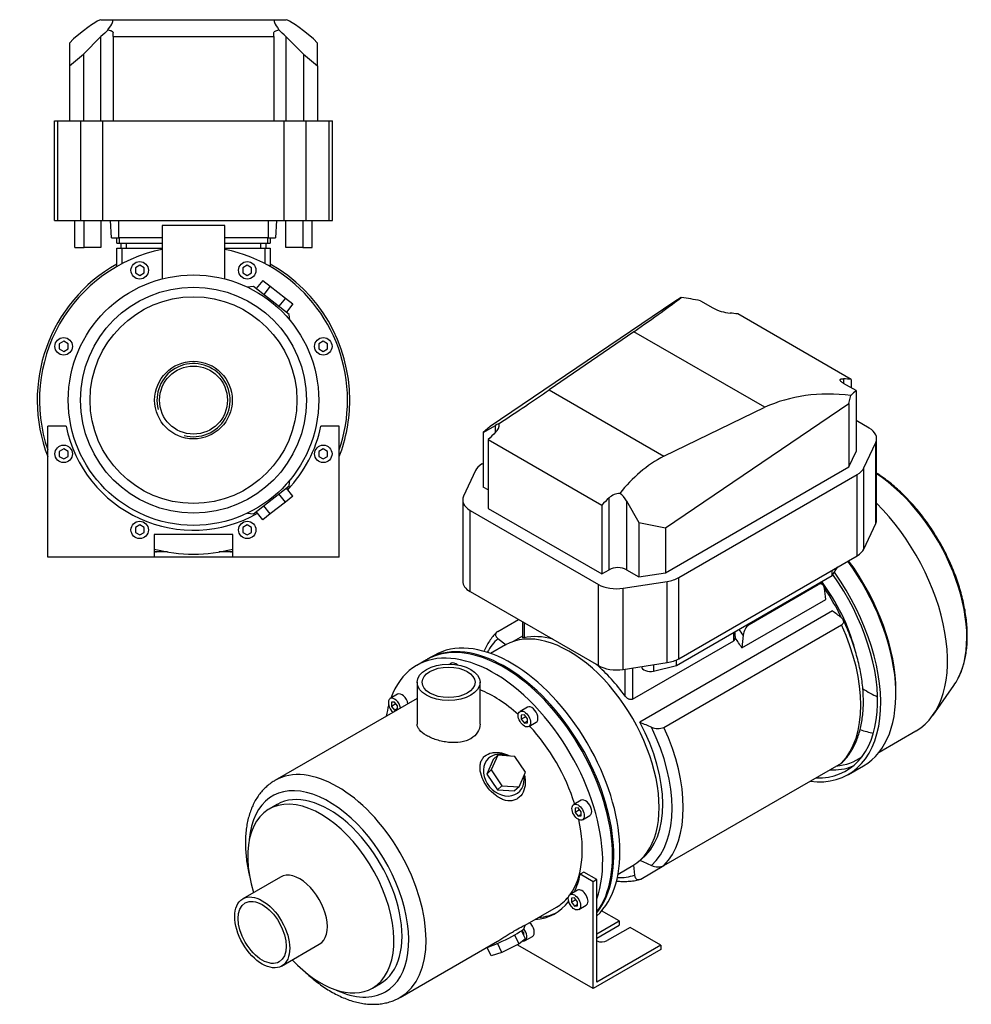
# Model space of a CAD drawing. Header units: millimetres. Extents: x 63 to 1175, y 14 to 799.
# Tile 2 of 2: x 629 to 1175, y 14 to 578. Entities that reach past the tile are written whole.
import ezdxf

# ---------------------------------------------------------------- set-up
doc = ezdxf.new("R2010")
doc.units = ezdxf.units.MM
for name, color, linetype in [('CARCASSA_MEC_90', 7, 'Continuous'), ('COPRIVENTOLA_MEC', 7, 'Continuous'), ('CORPO_MH_3-5_[5]', 7, 'Continuous'), ('FLANGIA_MOTORE_T', 7, 'Continuous'), ('STAFFA_3-5-9_INT', 7, 'Continuous'), ('VFD_SEMPL', 7, 'Continuous')]:
    doc.layers.add(name, color=color, linetype=linetype)

# ---------------------------------------------------------------- blocks, each defined once
blk = doc.blocks.new('SE')
at = {"layer": 'CARCASSA_MEC_90', "color": 7, "linetype": 'Continuous'}
for p, q in [((1047.46, 231.91), (1086.99, 254.73)), ((1043.18, 218.45), (1091.27, 246.21)), ((1095.08, 239.61), (984.77, 175.92)), ((903.31, 227.89), (915.16, 234.73)), ((917.5, 233.38), (917.5, 224.29)), ((918.38, 232.87), (918.38, 224.29)), ((998.57, 172.89), (1100.32, 231.64)), ((1038.59, 222.52), (1038.59, 227.31)), ((1039.46, 224.96), (1039.46, 227.82)), ((903.48, 223.77), (908.17, 220.21)), ((917.5, 225.2), (912.2, 222.14)), ((980.6, 189.04), (1038.59, 222.52)), ((1043.98, 225.69), (1043.18, 218.45)), ((976.36, 190.81), (976.36, 206.28)), ((980.6, 206.94), (980.6, 189.04)), ((998.57, 93.69), (1100.32, 152.44)), ((984.7, 96.57), (984.88, 96.67)), ((981.03, 93.97), (981.75, 88.2)), ((985.23, 85.99), (998.57, 93.69))]:
    blk.add_line(p, q, dxfattribs=at)
for centre, radius, start, end in [((283.82, 148.01), 813.39, 6.93431, 7.38313), ((606.31, -410.56), 813.39, 52.61687, 53.06569), ((1052.57, 224.97), 8.62, 126.351, 175.2134), ((1037.57, 224.11), 1.89, 302.4688, 0.1836), ((1476.95, 1285.95), 1214.25, 246.08791, 246.43153), ((995.11, 180.82), 8.65, 244.8702, 293.5654), ((1476.95, 1206.75), 1214.25, 246.08791, 246.43153), ((995.11, 101.59), 8.62, 244.7866, 293.649)]:
    blk.add_arc(centre, radius, start, end, dxfattribs=at)
for centre, major_axis, start_param, end_param in [((1052.69, 219.54), (-41.5, 71.88), -1.409461, -1.403895), ((1061.57, 224.66), (-35, 60.62), 4.28087, 4.910665), ((1059.45, 223.44), (-36.25, 62.79), 4.582905, 4.846984), ((1013.16, 196.72), (-41.5, 71.88), -1.409461, -1.403895), ((1052.69, 219.54), (41.5, -71.88), 0.161335, 1.409461), ((1009.68, 194.71), (-39.43, 68.3), -1.44772, -1.395062), ((947.46, 158.78), (-39.43, 68.3), 0.123076, 0.332793), ((947.37, 158.73), (-36.25, 62.79), 5.74462, 6.098847), ((1008.89, 194.25), (-36.25, 62.79), 4.764971, 4.858829), ((947.37, 158.73), (-36.25, 62.79), 4.896727, 5.250954), ((946.66, 158.32), (36.25, -62.79), 0.067278, 1.518214), ((947.46, 158.78), (39.43, -68.3), 0.123076, 1.44772), ((950.94, 160.79), (41.5, -71.88), 0.161335, 1.409461), ((947.46, 158.78), (39.43, -68.3), 5.950393, 6.160109)]:
    blk.add_ellipse(centre, major_axis=major_axis, ratio=0.57735, start_param=start_param, end_param=end_param, dxfattribs=at)
for points, knots in [([(1090.47, 252.53), (1090.41, 253.02), (1090.29, 253.46), (1090.02, 254.03), (1089.92, 254.21), (1089.68, 254.52), (1089.54, 254.66), (1089.24, 254.89), (1089.08, 254.98), (1088.72, 255.1), (1088.53, 255.13), (1088.22, 255.13), (1088.11, 255.12), (1087.9, 255.09), (1087.79, 255.07), (1087.45, 254.97), (1087.22, 254.87), (1086.99, 254.73)], [0, 0, 0, 0, 0.25, 0.25, 0.375, 0.375, 0.5, 0.5, 0.625, 0.625, 0.75, 0.75, 0.8125, 0.8125, 0.875, 0.875, 1, 1, 1, 1]), ([(1089.87, 254.26), (1089.78, 254.4), (1089.36, 255.02), (1088.91, 255.65), (1088.54, 256.16)], [0, 0, 0, 0, 0.00444971, 0.02295586, 0.02295586, 0.02295586, 0.02295586]), ([(1100.32, 231.64), (1100.55, 231.78), (1100.75, 231.92), (1101.09, 232.24), (1101.23, 232.41), (1101.43, 232.77), (1101.5, 232.95), (1101.58, 233.32), (1101.58, 233.51), (1101.54, 233.88), (1101.49, 234.07), (1101.34, 234.43), (1101.24, 234.61), (1100.99, 234.96), (1100.85, 235.13), (1100.53, 235.45), (1100.35, 235.61), (1100.15, 235.76)], [0, 0, 0, 0, 0.125, 0.125, 0.25, 0.25, 0.375, 0.375, 0.5, 0.5, 0.625, 0.625, 0.75, 0.75, 0.875, 0.875, 1, 1, 1, 1]), ([(1100.96, 152.96), (1101.6, 153.62), (1102.82, 154.89), (1104.67, 157.34), (1106.43, 160.11), (1108, 163.12), (1109.36, 166.35), (1110.5, 169.78), (1111.43, 173.4), (1112.13, 177.19), (1112.6, 181.14), (1112.85, 185.24), (1112.87, 189.46), (1112.66, 193.79), (1112.22, 198.2), (1111.57, 202.7), (1110.7, 207.25), (1109.61, 211.84), (1108.32, 216.45), (1106.82, 221.09), (1105.13, 225.68), (1103.27, 230.21), (1102.04, 232.89), (1101.34, 234.39)], [0, 0, 0, 0, 0.036952, 0.083545, 0.130495, 0.177838, 0.22557, 0.273656, 0.322035, 0.370639, 0.419399, 0.468254, 0.517158, 0.56607, 0.614962, 0.663823, 0.712645, 0.761426, 0.810167, 0.858871, 0.907543, 0.956187, 1, 1, 1, 1]), ([(902.67, 227.37), (902.03, 226.71), (900.81, 225.44), (898.96, 222.99), (897.2, 220.22), (896.04, 217.99), (895.46, 216.71), (895.35, 216.47)], [0, 0, 0, 0, 0.0368872, 0.0834888, 0.1304473, 0.1777991, 0.1885699, 0.1885699, 0.1885699, 0.1885699]), ([(903.31, 227.89), (903.08, 227.75), (902.88, 227.61), (902.54, 227.29), (902.41, 227.12), (902.2, 226.76), (902.13, 226.58), (902.06, 226.2), (902.05, 226.02), (902.09, 225.65), (902.15, 225.46), (902.3, 225.09), (902.4, 224.92), (902.64, 224.57), (902.78, 224.4), (903.1, 224.08), (903.28, 223.92), (903.48, 223.77)], [0, 0, 0, 0, 0.125, 0.125, 0.25, 0.25, 0.375, 0.375, 0.5, 0.5, 0.625, 0.625, 0.75, 0.75, 0.875, 0.875, 1, 1, 1, 1]), ([(918.38, 224.29), (918.12, 224.23), (917.91, 224.2), (917.69, 224.19), (917.63, 224.2), (917.54, 224.22), (917.51, 224.23), (917.5, 224.26), (917.5, 224.27), (917.5, 224.28)], [0, 0, 0, 0, 0.25, 0.25, 0.375, 0.375, 0.5, 0.5, 0.5325569, 0.5325569, 0.5325569, 0.5325569]), ([(980.6, 189.04), (980.45, 188.95), (980.28, 188.89), (979.91, 188.81), (979.72, 188.8), (979.32, 188.82), (979.12, 188.86), (978.73, 188.97), (978.53, 189.04), (978.14, 189.23), (977.95, 189.34), (977.59, 189.57), (977.42, 189.71), (976.92, 190.14), (976.62, 190.46), (976.36, 190.81)], [0, 0, 0, 0, 0.125, 0.125, 0.25, 0.25, 0.375, 0.375, 0.5, 0.5, 0.625, 0.625, 0.75, 0.75, 1, 1, 1, 1]), ([(1101, 152.96), (1100.97, 152.93), (1100.95, 152.91), (1100.76, 152.72), (1100.55, 152.58), (1100.32, 152.44)], [0.8566244, 0.8566244, 0.8566244, 0.8566244, 0.875, 0.875, 1, 1, 1, 1]), ([(971.36, 84.81), (971.92, 84.75), (973.65, 84.61), (976.49, 84.54), (979.8, 84.77), (982.52, 85.18), (983.94, 85.56), (984.46, 85.71)], [0.8113088, 0.8113088, 0.8113088, 0.8113088, 0.8346955, 0.8828964, 0.9307166, 0.9781176, 1, 1, 1, 1]), ([(981.75, 88.2), (981.81, 87.71), (981.93, 87.27), (982.2, 86.7), (982.3, 86.52), (982.54, 86.2), (982.68, 86.07), (982.98, 85.84), (983.14, 85.75), (983.5, 85.63), (983.7, 85.6), (984, 85.6), (984.11, 85.6), (984.33, 85.64), (984.44, 85.66), (984.77, 85.76), (985, 85.86), (985.23, 85.99)], [0, 0, 0, 0, 0.25, 0.25, 0.375, 0.375, 0.5, 0.5, 0.625, 0.625, 0.75, 0.75, 0.8125, 0.8125, 0.875, 0.875, 1, 1, 1, 1])]:
    blk.add_open_spline(points, degree=3, knots=knots, dxfattribs=at)
blk.add_open_spline([(1039.46, 224.96), (1039.46, 224.68), (1039.46, 224.39), (1039.46, 224.11)], degree=3, dxfattribs=at)
at = {"layer": 'COPRIVENTOLA_MEC', "color": 7, "linetype": 'Continuous'}
for p, q in [((1131.46, 191.9), (1131.46, 193.78)), ((1152.74, 179.95), (1164.65, 196.81)), ((1121.85, 158.72), (1142.98, 170.92)), ((1104.22, 145.88), (1112.92, 150.91))]:
    blk.add_line(p, q, dxfattribs=at)
for centre, major_axis, start_param, end_param in [((1116.74, 256.52), (-39.15, 67.81), 3.501793, 5.431673), ((1099.36, 246.48), (-43.63, 75.56), 3.141593, 5.149732), ((1068.14, 228.46), (-44.78, 77.55), 3.141593, 4.897445), ((1069.77, 229.4), (-43.63, 75.56), 3.926991, 4.902382), ((1059.45, 223.44), (-44.78, 77.55), 2.725859, 4.878242), ((1059.45, 223.44), (-43.53, 75.39), 2.796644, 4.874897), ((1116.74, 256.52), (-39.15, 67.81), 3.401888, 3.501793), ((1115.31, 255.69), (-38.19, 66.15), -3.979367, -3.822098), ((1099.04, 246.3), (-42.37, 73.4), -3.72724, -3.594739), ((1067.22, 227.93), (-42.38, 73.4), 2.882539, 3.199703), ((1067.22, 227.93), (-43.52, 75.39), 2.796644, 3.05212)]:
    blk.add_ellipse(centre, major_axis=major_axis, ratio=0.57735, start_param=start_param, end_param=end_param, dxfattribs=at)
blk.add_open_spline([(1167.31, 201.24), (1167.82, 202.31), (1168.69, 204.14), (1169.87, 207.42), (1170.82, 210.81), (1171.55, 214.41), (1172.07, 218.17), (1172.36, 222.08), (1172.42, 226.12), (1172.26, 230.27), (1171.88, 234.53), (1171.28, 238.86), (1170.46, 243.26), (1169.44, 247.7), (1168.2, 252.18), (1166.76, 256.67), (1165.13, 261.16), (1163.3, 265.62), (1161.29, 270.05), (1159.11, 274.43), (1156.77, 278.73), (1154.26, 282.94), (1151.61, 287.06), (1148.82, 291.05), (1145.9, 294.91), (1142.87, 298.62), (1139.73, 302.16), (1136.5, 305.53), (1133.19, 308.7), (1129.81, 311.68), (1126.37, 314.44), (1123.23, 316.72), (1121.23, 318.04), (1120.4, 318.57)], degree=3, knots=[0, 0, 0, 0, 0.0255175, 0.0515256, 0.0776476, 0.1038562, 0.1301248, 0.1564302, 0.1827541, 0.2090817, 0.2354027, 0.2617125, 0.2880086, 0.31429, 0.3405573, 0.3668114, 0.393054, 0.419287, 0.4455124, 0.4717325, 0.4979496, 0.524166, 0.5503837, 0.5766047, 0.6028313, 0.6290658, 0.6553106, 0.6815679, 0.70784, 0.7341286, 0.7604353, 0.7867608, 0.805401, 0.805401, 0.805401, 0.805401], dxfattribs=at)
at = {"layer": 'CORPO_MH_3-5_[5]', "color": 7, "linetype": 'Continuous'}
for p, q in [((862.59, 211.68), (856.93, 208.42)), ((876.77, 209.62), (875.84, 209.08)), ((857.17, 198.7), (857.17, 174.7)), ((893.17, 174.7), (893.17, 198.7)), ((845.96, 191.83), (841.72, 189.38)), ((857.17, 189.5), (775.66, 142.44)), ((844.22, 187.41), (842.45, 187.25)), ((842.45, 187.25), (842.45, 184.9)), ((845.04, 186.39), (842.45, 184.9)), ((845.99, 185.21), (844.22, 187.41)), ((842.45, 184.9), (844.22, 182.7)), ((845.99, 183.72), (844.22, 182.7)), ((844.22, 182.7), (845.6, 182.82)), ((845.99, 183.05), (845.99, 185.21)), ((920.34, 184.47), (916.09, 182.02)), ((918.59, 180.04), (916.83, 179.89)), ((916.83, 179.89), (916.83, 177.53)), ((919.41, 179.02), (916.83, 177.53)), ((916.83, 177.53), (918.59, 175.33)), ((920.36, 177.85), (918.59, 180.04)), ((920.36, 176.35), (918.59, 175.33)), ((918.59, 175.33), (920.36, 175.49)), ((920.36, 175.49), (920.36, 177.85)), ((921.09, 173.36), (925.34, 175.81)), ((900.69, 154.56), (897.03, 146.16)), ((903.31, 156.91), (899.64, 148.51)), ((903.31, 156.91), (900.69, 154.56)), ((913.08, 156.27), (903.31, 156.91)), ((919.19, 147.22), (913.08, 156.27)), ((899.64, 148.51), (897.03, 146.16)), ((899.64, 148.51), (905.76, 139.47)), ((915.53, 138.82), (919.19, 147.22)), ((897.03, 146.16), (903.14, 137.11)), ((905.76, 139.47), (903.14, 137.11)), ((903.14, 137.11), (912.92, 136.47)), ((905.76, 139.47), (915.53, 138.82)), ((915.53, 138.82), (912.92, 136.47)), ((951.14, 131.11), (946.9, 128.66)), ((776.96, 128.76), (772.32, 126.08)), ((949.4, 126.69), (947.63, 126.53)), ((947.63, 126.53), (947.63, 124.17)), ((950.22, 125.67), (947.63, 124.17)), ((947.63, 124.17), (949.4, 121.97)), ((951.17, 124.49), (949.4, 126.69)), ((951.17, 122.13), (951.17, 124.49)), ((951.17, 122.99), (949.4, 121.97)), ((949.4, 121.97), (951.17, 122.13)), ((951.9, 120), (956.14, 122.45)), ((778.85, 87.12), (757.28, 74.67)), ((919.1, 59.56), (936.93, 69.85)), ((918.49, 57.76), (919.12, 59.56)), ((915.53, 48.84), (913.02, 53.99)), ((919.19, 51.72), (915.53, 48.84)), ((919.19, 51.72), (916.93, 56.36)), ((779.53, 36.13), (801.1, 48.59)), ((847.41, 18.17), (903.14, 50.34)), ((899.64, 41.98), (897.29, 46.81)), ((905.76, 43.96), (903.24, 49.14)), ((915.53, 48.84), (905.76, 43.96)), ((905.76, 43.96), (899.64, 41.98)), ((831.57, 23.46), (836.21, 26.13))]:
    blk.add_line(p, q, dxfattribs=at)
for centre, major_axis, ratio, start_param, end_param in [((901.05, 131.99), (44.13, -76.43), 0.57735, 0.45581, 3.593987), ((906.71, 135.25), (44.13, -76.43), 0.57735, 0.241164, 3.141593), ((879.27, 205.29), (2.5, -4.33), 0.57735, 2.083393, 3.141593), ((848.46, 187.5), (2.5, -4.33), 0.57735, 1.018715, 3.141593), ((901.05, 131.99), (35.88, -62.14), 0.57735, 2.076031, 2.512145), ((844.22, 185.05), (-2.5, 4.33), 0.57735, 0, 2.122878), ((844.22, 185.05), (-2.5, 4.33), 0.57735, 4.160308, 6.283185), ((901.05, 131.99), (44.13, -76.43), 0.57735, 3.660226, 3.763049), ((922.84, 180.14), (2.5, -4.33), 0.57735, 0, 3.141593), ((901.05, 131.99), (35.88, -62.14), 0.57735, 1.202887, 1.938706), ((906.81, 145.51), (-8.7, 9.66), 0.810411, 5.253429, 6.283185), ((811.53, 80.3), (-35.88, 62.14), 0.57735, 3.143544, 6.283185), ((906.81, 145.51), (-8.7, 9.66), 0.810411, 0, 4.056698), ((806.58, 77.45), (32.38, -56.08), 0.57735, 0, 3.835482), ((811.53, 80.3), (-35.88, 62.14), 0.57735, 0, 0.000176), ((806.58, 77.45), (29.63, -51.31), 0.57735, 0, 3.141593), ((801.95, 74.77), (29.62, -51.31), 0.57735, 0, 4.327423), ((953.64, 126.78), (2.5, -4.33), 0.57735, 0, 3.141593), ((901.05, 131.99), (35.88, -62.14), 0.57735, 0.25816, 1.065562), ((789.97, 67.86), (11.13, -19.27), 0.57735, 0, 3.141593), ((901.05, 131.99), (35.88, -62.14), 0.57735, 0, 0.21901), ((906.81, 52.22), (11.69, 5.69), 0.099506, 3.627919, 6.183016), ((801.95, 74.77), (29.62, -51.31), 0.57735, 5.097355, 6.283185), ((806.58, 77.45), (32.38, -56.08), 0.57735, 5.589296, 6.283185)]:
    blk.add_ellipse(centre, major_axis=major_axis, ratio=ratio, start_param=start_param, end_param=end_param, dxfattribs=at)
for centre, major_axis in [((875.17, 198.7), (-18, 0)), ((875.17, 198.7), (-15.15, 0)), ((918.59, 177.69), (-2.5, 4.33)), ((949.4, 124.33), (-2.5, 4.33)), ((768.4, 55.4), (11.13, -19.27)), ((768.4, 55.4), (9.74, -16.87))]:
    blk.add_ellipse(centre, major_axis=major_axis, ratio=0.57735, dxfattribs=at)
for points, knots in [([(893.17, 174.7), (893.17, 174.7), (893.17, 174.7), (893.17, 173.11), (892.71, 171.5), (890.92, 168.65), (889.58, 167.38), (887.08, 165.93), (886.15, 165.52), (884.18, 164.86), (883.15, 164.61), (879.87, 164.09), (877.53, 164.06), (874, 164.43), (872.83, 164.62), (870.54, 165.1), (869.39, 165.41), (867.22, 166.1), (866.18, 166.48), (864.21, 167.33), (863.28, 167.8), (860.79, 169.24), (859.44, 170.3), (858.09, 171.93), (857.75, 172.48), (857.29, 173.59), (857.17, 174.14), (857.17, 174.7), (857.17, 174.7), (857.17, 174.7)], [0.1249858, 0.1249858, 0.1249858, 0.1249858, 0.125, 0.125, 0.1875, 0.1875, 0.25, 0.25, 0.28125, 0.28125, 0.3125, 0.3125, 0.375, 0.375, 0.40625, 0.40625, 0.4375, 0.4375, 0.46875, 0.46875, 0.5, 0.5, 0.5625, 0.5625, 0.59375, 0.59375, 0.625, 0.625, 0.6251231, 0.6251231, 0.6251231, 0.6251231]), ([(915.67, 132.8), (915.07, 132.27), (914.42, 131.84), (913.01, 131.19), (912.25, 130.97), (909.91, 130.64), (908.26, 130.86), (905.84, 131.7), (905.03, 132.07), (903.47, 132.94), (902.71, 133.45), (900.49, 135.15), (899.14, 136.5), (896.73, 139.51), (895.72, 141.12), (894.15, 144.48), (893.6, 146.17), (893.22, 148.67), (893.17, 149.48), (893.23, 151.06), (893.34, 151.83), (893.74, 153.3), (894.03, 153.98), (894.79, 155.24), (895.27, 155.83), (896.96, 157.33), (898.44, 158.03), (900.93, 158.51), (901.82, 158.58), (903.6, 158.54), (904.51, 158.42), (907, 157.89), (908.54, 157.3), (909.99, 156.5)], [0, 0, 0, 0, 0.03125, 0.03125, 0.0625, 0.0625, 0.125, 0.125, 0.15625, 0.15625, 0.1875, 0.1875, 0.25, 0.25, 0.3125, 0.3125, 0.375, 0.375, 0.40625, 0.40625, 0.4375, 0.4375, 0.46875, 0.46875, 0.5, 0.5, 0.5625, 0.5625, 0.59375, 0.59375, 0.625, 0.625, 0.6792325, 0.6792325, 0.6792325, 0.6792325]), ([(775.67, 142.41), (775.3, 142.21), (774.18, 141.59), (772.22, 140.16), (769.98, 138.22), (767.91, 136.01), (766.04, 133.58), (764.37, 130.92), (762.89, 128.04), (761.63, 124.94), (760.59, 121.65), (759.77, 118.17), (759.18, 114.52), (758.83, 110.72), (758.71, 106.78), (758.83, 102.74), (759.17, 98.61), (759.75, 94.4), (760.42, 90.8), (760.92, 88.59), (761.1, 87.82)], [0, 0, 0, 0, 0.0075924, 0.0272223, 0.0468556, 0.0665745, 0.0864542, 0.1065524, 0.1269038, 0.1475168, 0.1683752, 0.1894428, 0.2106722, 0.2320137, 0.2534221, 0.2748609, 0.2962984, 0.3177181, 0.3391116, 0.3506613, 0.3506613, 0.3506613, 0.3506613]), ([(918.57, 145.68), (918.88, 144.51), (919.07, 143.32), (919.2, 140.34), (918.94, 138.53), (917.79, 135.31), (916.87, 133.87), (915.67, 132.8)], [0.8346005, 0.8346005, 0.8346005, 0.8346005, 0.875, 0.875, 0.9375, 0.9375, 1, 1, 1, 1]), ([(903.14, 50.34), (903.21, 50.38), (903.28, 50.42), (904.11, 50.91), (904.89, 51.38), (906.48, 52.35), (907.3, 52.86), (908.93, 53.88), (909.73, 54.38), (911.31, 55.36), (912.1, 55.85), (914.32, 57.18), (915.65, 57.93), (917.18, 58.73), (917.62, 58.95), (918.33, 59.28), (918.61, 59.4), (919.03, 59.56), (919.14, 59.6), (919.13, 59.58)], [0.3721818, 0.3721818, 0.3721818, 0.3721818, 0.375, 0.375, 0.40625, 0.40625, 0.4375, 0.4375, 0.46875, 0.46875, 0.5, 0.5, 0.5625, 0.5625, 0.59375, 0.59375, 0.625, 0.625, 0.6619883, 0.6619883, 0.6619883, 0.6619883]), ([(792.6, 33.09), (793.16, 32.55), (794.8, 31.03), (797.57, 28.64), (800.92, 26.02), (804.33, 23.62), (807.78, 21.47), (811.27, 19.58), (814.78, 17.95), (818.28, 16.6), (821.78, 15.53), (825.24, 14.77), (828.65, 14.3), (831.98, 14.15), (835.22, 14.29), (838.34, 14.74), (841.34, 15.48), (844.16, 16.51), (846.27, 17.48), (847.25, 18.1), (847.48, 18.24)], [0.6471273, 0.6471273, 0.6471273, 0.6471273, 0.6583754, 0.6797698, 0.7012048, 0.7226812, 0.7441965, 0.7657437, 0.7873076, 0.808856, 0.8303511, 0.8517441, 0.8729787, 0.8939991, 0.9147597, 0.9352365, 0.9554339, 0.9753854, 0.9951502, 1, 1, 1, 1])]:
    blk.add_open_spline(points, degree=3, knots=knots, dxfattribs=at)
at = {"layer": 'FLANGIA_MOTORE_T', "color": 7, "linetype": 'Continuous'}
for p, q in [((907.69, 220.11), (899.25, 215.24)), ((866.83, 214.13), (863.29, 212.09)), ((972.25, 88.8), (980.69, 93.67))]:
    blk.add_line(p, q, dxfattribs=at)
for centre, major_axis, start_param, end_param in [((944.19, 156.89), (36.5, -63.22), 0, 3.141593), ((910.95, 137.7), (44.13, -76.43), 0.121401, 3.141593), ((907.42, 135.66), (44.12, -76.43), 0.219659, 3.149605)]:
    blk.add_ellipse(centre, major_axis=major_axis, ratio=0.57735, start_param=start_param, end_param=end_param, dxfattribs=at)
at = {"layer": 'STAFFA_3-5-9_INT', "color": 7, "linetype": 'Continuous'}
for p, q in [((952.65, 89.95), (950.53, 88.73)), ((957.98, 84.43), (950.53, 88.73)), ((960.1, 85.65), (952.65, 89.95)), ((960.1, 85.65), (957.98, 84.43)), ((960.1, 26.87), (960.1, 85.65)), ((949.02, 79.58), (944.78, 77.13)), ((957.98, 23.19), (957.98, 84.43)), ((947.28, 75.16), (945.51, 75)), ((945.51, 75), (945.51, 72.64)), ((948.1, 74.14), (945.51, 72.64)), ((949.05, 72.96), (947.28, 75.16)), ((945.51, 72.64), (947.28, 70.44)), ((949.05, 71.46), (947.28, 70.44)), ((947.28, 70.44), (949.05, 70.6)), ((949.05, 70.6), (949.05, 72.96)), ((949.78, 68.47), (954.02, 70.92)), ((972.82, 61.97), (962.85, 67.73)), ((918.24, 55.17), (917.16, 56.52)), ((960.1, 54.63), (972.82, 61.97)), ((960.1, 52.18), (972.82, 59.52)), ((979.19, 58.3), (966.04, 50.71)), ((972.82, 61.97), (972.82, 59.52)), ((996.87, 48.09), (979.19, 58.3)), ((917.29, 56.35), (917.02, 56.19)), ((918.24, 53.68), (918.24, 55.17)), ((918.24, 53.68), (918.24, 53.68)), ((918.97, 50.68), (923.22, 53.13)), ((914.84, 48.09), (914.84, 48.49)), ((957.98, 23.19), (914.84, 48.09)), ((996.87, 45.64), (957.98, 23.19)), ((996.87, 48.09), (960.1, 26.87)), ((996.87, 48.09), (996.87, 45.64))]:
    blk.add_line(p, q, dxfattribs=at)
for centre, major_axis, start_param, end_param in [((898.93, 130.76), (-37.25, 64.52), 3.514775, 3.724263), ((951.52, 75.25), (-2.5, 4.33), 3.141593, 6.283185), ((898.93, 130.76), (-37.25, 64.52), 2.869041, 3.382098), ((901.05, 131.99), (-37.25, 64.52), 2.869041, 3.113115), ((916.47, 55.01), (2.5, -4.33), 0, 1.815566), ((920.72, 57.46), (-2.5, 4.33), 3.141593, 5.26447), ((916.47, 55.01), (2.5, -4.33), 5.830585, 6.283185), ((962.85, 52.54), (4.5, 0), 4.052757, 5.497787)]:
    blk.add_ellipse(centre, major_axis=major_axis, ratio=0.57735, start_param=start_param, end_param=end_param, dxfattribs=at)
blk.add_ellipse((947.28, 72.8), major_axis=(2.5, -4.33), ratio=0.57735, dxfattribs=at)
at = {"layer": 'VFD_SEMPL', "color": 7, "linetype": 'Continuous'}
for p, q in [((1008.49, 419.24), (1004.15, 416.47)), ((1004.15, 416.47), (899.07, 345.23)), ((1019.43, 417.36), (1026.56, 413.24)), ((1105.89, 372.24), (1040.84, 409.8)), ((981.25, 399.61), (932.79, 366.26)), ((1056.29, 356.29), (981.25, 399.61)), ((1101.52, 372.69), (1101.52, 369.96)), ((1108.65, 365.84), (1101.52, 369.96)), ((1105.89, 372.24), (1105.89, 367.44)), ((932.79, 366.26), (998.53, 328.31)), ((1104.56, 358.5), (1105.72, 363.1)), ((1108.65, 365.84), (1108.65, 330.97)), ((998.53, 328.31), (1056.29, 356.29)), ((999.48, 287.26), (1104.56, 358.5)), ((1104.56, 358.5), (1104.56, 322.15)), ((894.98, 341.86), (902.11, 345.95)), ((899.07, 345.23), (894.98, 341.86)), ((902.11, 341.97), (902.11, 345.95)), ((1116.11, 344.39), (1108.65, 348.69)), ((894.98, 341.86), (894.98, 310.63)), ((897.87, 337.78), (962.92, 300.22)), ((897.87, 337.78), (897.87, 298.35)), ((1113.11, 321.59), (1119.9, 336.22)), ((1119.9, 289.68), (1119.9, 336.22)), ((1120.4, 291.86), (1120.4, 338.41)), ((1104.56, 322.15), (1108.65, 330.97)), ((894.98, 324.19), (894.31, 323.81)), ((999.48, 261.48), (1104.56, 322.15)), ((890.52, 320.02), (883.73, 305.39)), ((1007.02, 258.74), (1109.32, 317.8)), ((1109.32, 271.26), (1109.32, 317.8)), ((1113.11, 275.05), (1113.11, 321.59)), ((897.87, 308.97), (894.98, 310.63)), ((883.24, 303.2), (883.24, 256.66)), ((962.92, 300.22), (962.92, 260.79)), ((967.17, 263.24), (967.17, 304.41)), ((977.07, 302.68), (984.2, 290.35)), ((977.07, 302.68), (977.07, 263.24)), ((887.53, 250.68), (887.53, 297.22)), ((887.53, 297.22), (960.97, 254.82)), ((897.87, 298.35), (962.92, 260.79)), ((984.2, 290.35), (984.2, 259.12)), ((984.2, 290.35), (999.48, 287.26)), ((1113.11, 275.05), (1119.9, 289.68)), ((999.48, 287.26), (999.48, 261.48)), ((1007.02, 212.2), (1109.32, 271.26)), ((962.92, 260.79), (967.17, 263.24)), ((977.07, 263.24), (984.2, 259.12)), ((984.2, 259.12), (999.48, 261.48)), ((1005.7, 208.33), (1094.99, 259.88)), ((1094.99, 259.88), (1098.29, 264.89)), ((1094.99, 259.88), (1094.99, 262.99)), ((960.97, 208.28), (960.97, 254.82)), ((975.12, 252.63), (1000.46, 256.55)), ((1000.46, 210.01), (1000.46, 256.55)), ((1007.02, 212.2), (1007.02, 258.74)), ((887.53, 250.68), (960.97, 208.28)), ((975.12, 206.09), (975.12, 252.63)), ((975.12, 206.09), (1000.46, 210.01)), ((992.63, 208.8), (992.63, 205.17)), ((1005.7, 208.33), (1005.7, 211.52)), ((992.63, 205.17), (1005.7, 208.33))]:
    blk.add_line(p, q, dxfattribs=at)
for centre, radius, start, end in [((1039.08, 436.8), 26.68, 242.0197, 264.3671), ((898.72, 346.17), 5.4, 308.9738, 8.5233), ((973.69, 297.44), 9.54, 92.197, 133.1161)]:
    blk.add_arc(centre, radius, start, end, dxfattribs=at)
for centre, major_axis, ratio, start_param, end_param in [((873.51, 337.73), (143.84, 90.12), 0.041169, -0.750318, -0.379556), ((945.81, 295.99), (163.37, 51.67), 0.697902, 0.897874, 0.969519), ((984.84, 273.45), (75, 129.9), 0.57735, 0.229193, 0.277062), ((1049.89, 235.9), (75, 129.9), 0.57735, 0.229193, 0.277062), ((828.48, 306.75), (143.84, 90.12), 0.041169, -1.043574, -0.785676), ((1161.22, 171.62), (-114.19, 179.64), 0.599566, 5.82996, 6.200723), ((1088.93, 213.36), (29.18, 155.85), 0.218386, 0.252993, 0.324638), ((897.16, 342.6), (7, 4.39), 0.037727, 0.149736, 0.761758), ((1105.75, 338.41), (-14.65, 0), 0.57735, 2.879793, 3.926991), ((935.48, 244.97), (75, 129.9), 0.57735, 1.105382, 1.147867), ((1107.53, 145.64), (114.19, -179.64), 0.599566, 3.094487, 3.352385), ((904.67, 317.83), (-14.65, 0), 0.57735, 5.497787, 6.021386), ((1098.96, 323.78), (14.65, 0), 0.57735, 5.497787, 6.021386), ((897.89, 303.2), (14.65, 0), 0.57735, 2.879793, 3.926991), ((972.12, 299.32), (-4.6, 8.76), 0.601958, 4.779828, 5.39185), ((1000.53, 207.42), (75, 129.9), 0.57735, 1.105382, 1.147867), ((1105.75, 291.86), (-14.65, 0), 0.57735, 2.879793, 3.141593), ((1098.96, 277.24), (14.65, 0), 0.57735, 5.497787, 6.021386), ((972.12, 260.38), (7, 0), 0.57735, 0.785398, 2.356194), ((897.89, 256.66), (14.65, 0), 0.57735, 3.141593, 3.926991), ((971.33, 260.8), (-14.65, 0), 0.57735, 0.785398, 1.832596), ((996.66, 264.72), (14.65, 0), 0.57735, 4.974188, 5.497787), ((996.66, 218.18), (14.65, 0), 0.57735, 4.974188, 5.497787), ((971.33, 214.26), (-14.65, 0), 0.57735, 0.785398, 1.832596), ((990.7, 207.83), (5, 0), 0.57735, 3.178568, 5.10883)]:
    blk.add_ellipse(centre, major_axis=major_axis, ratio=ratio, start_param=start_param, end_param=end_param, dxfattribs=at)
blk.add_open_spline([(1101.52, 369.96), (1101.17, 370.17), (1100.86, 370.36), (1100.34, 370.75), (1100.11, 370.94), (1099.77, 371.3), (1099.64, 371.47), (1099.49, 371.78), (1099.46, 371.92), (1099.49, 372.17), (1099.55, 372.28), (1099.75, 372.46), (1099.89, 372.53), (1100.15, 372.62), (1100.25, 372.64), (1100.46, 372.67), (1100.58, 372.69), (1100.94, 372.71), (1101.21, 372.71), (1101.52, 372.69)], degree=3, knots=[0, 0, 0, 0, 0.125, 0.125, 0.25, 0.25, 0.375, 0.375, 0.5, 0.5, 0.625, 0.625, 0.75, 0.75, 0.8125, 0.8125, 0.875, 0.875, 1, 1, 1, 1], dxfattribs=at)
blk = doc.blocks.new('SE4')
at = {"layer": 'CARCASSA_MEC_90', "color": 7, "linetype": 'Continuous'}
for p, q in [((685.01, 436.91), (685.01, 447.41)), ((685.01, 447.41), (688.01, 447.41)), ((687.51, 447.41), (687.51, 450.41)), ((688.01, 447.41), (711.01, 447.41)), ((688.01, 447.41), (688.01, 438.56)), ((690.51, 450.41), (690.51, 447.41)), ((747.01, 447.41), (770.01, 447.41)), ((767.51, 447.41), (767.51, 450.41)), ((770.01, 438.56), (770.01, 447.41)), ((770.01, 447.41), (773.01, 447.41)), ((770.51, 450.41), (770.51, 447.41)), ((773.01, 447.41), (773.01, 436.91))]:
    blk.add_line(p, q, dxfattribs=at)
at = {"layer": 'COPRIVENTOLA_MEC', "color": 7, "linetype": 'Continuous'}
for start, end in [(119.4291, 201.1816), (0, 60.5709), (338.8184, 0), (255.4481, 256.294), (283.706, 284.5519)]:
    blk.add_arc((729.01, 360.41), 89.55, start, end, dxfattribs=at)
at = {"layer": 'CORPO_MH_3-5_[5]', "color": 7, "linetype": 'Continuous'}
for p, q in [((747.01, 460.41), (711.01, 460.41)), ((711.01, 460.41), (711.01, 429.88)), ((747.01, 429.89), (747.01, 460.41)), ((698.2, 437.67), (695.7, 436.23)), ((695.7, 436.23), (695.7, 433.34)), ((700.7, 436.23), (698.2, 437.67)), ((700.7, 433.34), (700.7, 436.23)), ((759.81, 437.67), (757.31, 436.23)), ((757.31, 436.23), (757.31, 433.34)), ((762.31, 436.23), (759.81, 437.67)), ((762.31, 433.34), (762.31, 436.23)), ((695.7, 433.34), (698.2, 431.9)), ((698.2, 431.9), (700.7, 433.34)), ((757.31, 433.34), (759.81, 431.9)), ((759.81, 431.9), (762.31, 433.34)), ((768.69, 429.03), (765, 424.3)), ((768.69, 429.03), (773.02, 425.65)), ((763.4, 425.55), (760.04, 425.14)), ((783.89, 409.54), (763.4, 425.55)), ((773.02, 425.65), (769.32, 420.92)), ((773.02, 425.65), (781.66, 418.9)), ((781.66, 418.9), (777.97, 414.17)), ((781.66, 418.9), (785.98, 415.52)), ((785.98, 415.52), (782.29, 410.79)), ((784.3, 406.15), (783.89, 409.54)), ((654.64, 394.11), (652.14, 392.66)), ((652.14, 392.66), (652.14, 389.78)), ((652.14, 389.78), (654.64, 388.33)), ((657.14, 392.66), (654.64, 394.11)), ((654.64, 388.33), (657.14, 389.78)), ((657.14, 389.78), (657.14, 392.66)), ((803.38, 394.11), (800.88, 392.66)), ((800.88, 392.66), (800.88, 389.78)), ((800.88, 389.78), (803.38, 388.33)), ((805.88, 392.66), (803.38, 394.11)), ((803.38, 388.33), (805.88, 389.78)), ((805.88, 389.78), (805.88, 392.66)), ((763.4, 295.28), (783.89, 311.29)), ((783.89, 311.29), (784.3, 314.65)), ((781.66, 301.93), (777.97, 306.66)), ((785.98, 305.31), (781.66, 301.93)), ((785.98, 305.31), (782.29, 310.04)), ((773.02, 295.18), (769.32, 299.91)), ((781.66, 301.93), (773.02, 295.18)), ((760.01, 295.7), (763.4, 295.28)), ((768.69, 291.8), (765, 296.53)), ((773.02, 295.18), (768.69, 291.8))]:
    blk.add_line(p, q, dxfattribs=at)
for centre, radius in [((698.2, 434.79), 5), ((759.81, 434.79), 5), ((729.01, 360.41), 71.75), ((729.01, 360.41), 64.75), ((729.01, 360.41), 59.25), ((654.64, 391.22), 5), ((803.38, 391.22), 5), ((729.01, 360.41), 22.25), ((729.01, 360.41), 19.48)]:
    blk.add_circle(centre, radius, dxfattribs=at)
for radius, start, end in [(88.25, 101.769, 198.884), (88.25, 0, 78.231), (20.95, 255, 195), (88.25, 341.116, 0), (88.25, 255.2289, 284.7711)]:
    blk.add_arc((729.01, 360.41), radius, start, end, dxfattribs=at)
at = {"layer": 'STAFFA_3-5-9_INT', "color": 7, "linetype": 'Continuous'}
for p, q in [((645.51, 270.41), (645.51, 345.41)), ((656.03, 345.41), (645.51, 345.41)), ((812.51, 345.41), (801.98, 345.41)), ((812.51, 270.41), (812.51, 345.41)), ((654.64, 332.49), (652.14, 331.05)), ((652.14, 331.05), (652.14, 328.16)), ((652.14, 328.16), (654.64, 326.72)), ((657.14, 331.05), (654.64, 332.49)), ((654.64, 326.72), (657.14, 328.16)), ((657.14, 328.16), (657.14, 331.05)), ((803.38, 332.49), (800.88, 331.05)), ((800.88, 331.05), (800.88, 328.16)), ((800.88, 328.16), (803.38, 326.72)), ((805.88, 331.05), (803.38, 332.49)), ((803.38, 326.72), (805.88, 328.16)), ((805.88, 328.16), (805.88, 331.05)), ((698.2, 288.93), (695.7, 287.48)), ((700.7, 287.48), (698.2, 288.93)), ((759.81, 288.93), (757.31, 287.48)), ((762.31, 287.48), (759.81, 288.93)), ((695.7, 287.48), (695.7, 284.6)), ((695.7, 284.6), (698.2, 283.15)), ((698.2, 283.15), (700.7, 284.6)), ((700.7, 284.6), (700.7, 287.48)), ((751.51, 283.41), (706.51, 283.41)), ((706.51, 283.41), (706.51, 270.41)), ((751.51, 270.41), (751.51, 283.41)), ((757.31, 287.48), (757.31, 284.6)), ((757.31, 284.6), (759.81, 283.15)), ((759.81, 283.15), (762.31, 284.6)), ((762.31, 284.6), (762.31, 287.48)), ((714.21, 273.41), (706.51, 273.41)), ((751.51, 273.41), (743.81, 273.41)), ((706.51, 270.41), (645.51, 270.41)), ((751.51, 270.41), (706.51, 270.41)), ((812.51, 270.41), (751.51, 270.41))]:
    blk.add_line(p, q, dxfattribs=at)
for centre in [(654.64, 329.61), (803.38, 329.61), (698.2, 286.04), (759.81, 286.04)]:
    blk.add_circle(centre, 5, dxfattribs=at)
for start, end in [(191.6155, 299.5328), (316.4672, 348.3845)]:
    blk.add_arc((729.01, 360.41), 74.5, start, end, dxfattribs=at)
at = {"layer": 'VFD_SEMPL', "color": 7, "linetype": 'Continuous'}
for p, q in [((675.95, 578.41), (682.52, 578.41)), ((682.52, 578.41), (775.5, 578.41)), ((775.5, 578.41), (782.07, 578.41)), ((683.01, 568.7), (683.01, 570.84)), ((775.01, 568.7), (775.01, 570.84)), ((660.25, 567.5), (658.01, 564.93)), ((658.01, 564.93), (658.01, 551.98)), ((665.92, 558.66), (676.01, 568.71)), ((676.01, 520.41), (676.01, 568.71)), ((683.01, 568.7), (775.01, 568.7)), ((683.01, 568.7), (683.01, 520.41)), ((775.01, 568.7), (775.01, 520.41)), ((782.01, 568.71), (792.1, 558.66)), ((782.01, 568.71), (782.01, 520.41)), ((800.01, 564.93), (797.76, 567.5)), ((800.01, 551.98), (800.01, 564.93)), ((658.01, 551.98), (665.92, 558.66)), ((665.92, 558.66), (665.92, 520.41)), ((792.1, 558.66), (792.1, 520.41)), ((792.1, 558.66), (800.01, 551.98)), ((658.01, 551.98), (658.01, 520.41)), ((800.01, 551.98), (800.01, 520.41)), ((649.31, 463.41), (649.31, 520.41)), ((649.31, 520.41), (651.27, 520.41)), ((651.27, 463.41), (651.27, 520.41)), ((651.27, 520.41), (664.39, 520.41)), ((664.39, 463.41), (664.39, 520.41)), ((664.39, 520.41), (677.07, 520.41)), ((677.07, 463.41), (677.07, 520.41)), ((677.07, 520.41), (780.94, 520.41)), ((780.94, 463.41), (780.94, 520.41)), ((780.94, 520.41), (793.63, 520.41)), ((793.63, 463.41), (793.63, 520.41)), ((793.63, 520.41), (806.74, 520.41)), ((806.74, 463.41), (806.74, 520.41)), ((806.74, 520.41), (808.71, 520.41)), ((808.71, 463.41), (808.71, 520.41)), ((649.31, 463.41), (651.27, 463.41)), ((651.27, 463.41), (664.39, 463.41)), ((661.01, 447.91), (661.01, 463.41)), ((664.39, 463.41), (677.07, 463.41)), ((666.38, 447.91), (666.38, 463.41)), ((676.01, 463.41), (676.01, 447.91)), ((677.07, 463.41), (780.94, 463.41)), ((682.01, 453.41), (681.48, 463.41)), ((686.01, 463.41), (686.01, 453.41)), ((772.01, 453.41), (772.01, 463.41)), ((776.53, 463.41), (776.01, 453.41)), ((780.94, 463.41), (793.63, 463.41)), ((782.01, 447.91), (782.01, 463.41)), ((791.63, 463.41), (791.63, 447.91)), ((793.63, 463.41), (806.74, 463.41)), ((797.01, 447.91), (797.01, 463.41)), ((806.74, 463.41), (808.71, 463.41)), ((682.01, 453.41), (686.01, 453.41)), ((685.01, 450.41), (685.01, 453.41)), ((711.01, 453.41), (686.01, 453.41)), ((686.51, 453.41), (686.51, 450.41)), ((772.01, 453.41), (747.01, 453.41)), ((771.51, 450.41), (771.51, 453.41)), ((772.01, 453.41), (776.01, 453.41)), ((773.01, 453.41), (773.01, 450.41)), ((661.01, 447.91), (666.38, 447.91)), ((676.01, 447.91), (666.38, 447.91)), ((685.01, 450.41), (686.51, 450.41)), ((686.51, 450.41), (711.01, 450.41)), ((747.01, 450.41), (771.51, 450.41)), ((771.51, 450.41), (773.01, 450.41)), ((791.63, 447.91), (782.01, 447.91)), ((791.63, 447.91), (797.01, 447.91))]:
    blk.add_line(p, q, dxfattribs=at)
for centre, major_axis, ratio, start_param, end_param in [((525.56, 428.43), (151, 149.86), 0.043494, 0.057055, 0.427817), ((531.69, 428.45), (-151, -149.86), 0.043494, 2.905392, 3.16329), ((926.32, 428.45), (151, -149.86), 0.043494, 3.119895, 3.377793), ((932.45, 428.43), (-151, 149.86), 0.043494, -0.427817, -0.057055), ((676.01, 568.1), (6.99, 6.99), 0.043661, 0.915141, 1.527163), ((782.01, 568.1), (-6.99, 6.99), 0.043661, -1.527163, -0.915141)]:
    blk.add_ellipse(centre, major_axis=major_axis, ratio=ratio, start_param=start_param, end_param=end_param, dxfattribs=at)
for points, knots in [([(680.03, 572.61), (680.5, 572.51), (680.92, 572.4), (681.48, 572.21), (681.65, 572.15), (681.96, 572.01), (682.11, 571.93), (682.36, 571.78), (682.47, 571.7), (682.67, 571.54), (682.75, 571.46), (682.94, 571.2), (683.01, 571.02), (683.01, 570.84)], [0, 0, 0, 0, 0.25, 0.25, 0.375, 0.375, 0.5, 0.5, 0.625, 0.625, 0.75, 0.75, 1, 1, 1, 1]), ([(775.01, 570.84), (775.01, 571.02), (775.07, 571.2), (775.33, 571.54), (775.53, 571.7), (776.03, 572.01), (776.35, 572.15), (777.09, 572.4), (777.51, 572.51), (777.99, 572.61)], [0, 0, 0, 0, 0.25, 0.25, 0.5, 0.5, 0.75, 0.75, 1, 1, 1, 1])]:
    blk.add_open_spline(points, degree=3, knots=knots, dxfattribs=at)

msp = doc.modelspace()

# ---------------------------------------------------------------- block references
for name in ['SE4', 'SE']:
    msp.add_blockref(name, (0, 0))

doc.saveas('drawing.dxf')
